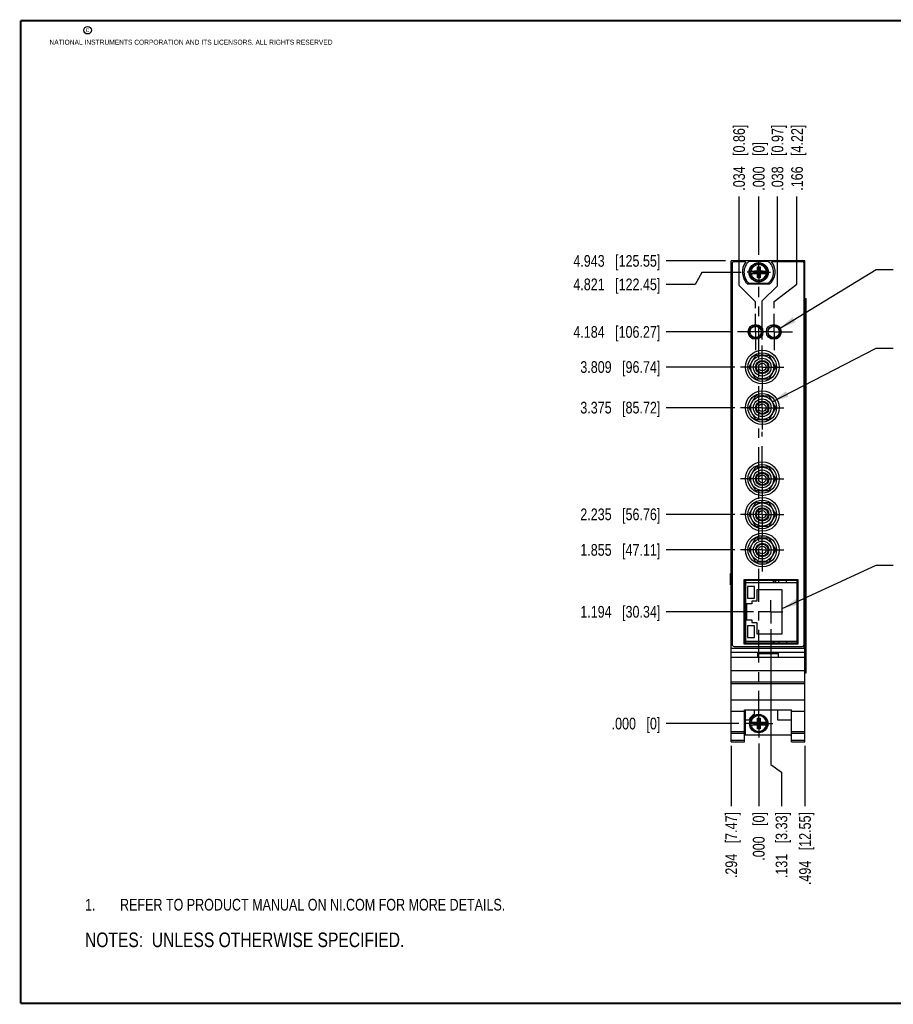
# Model space of a CAD drawing. Header units: inches. Extents: x 0.2 to 16.8, y 0.2 to 10.8.
# Tile 1 of 8: x 0.2 to 9.6, y 0.2 to 10.8. Entities that reach past the tile are written whole.
import ezdxf

# ---------------------------------------------------------------- set-up
doc = ezdxf.new("R2010")
doc.units = ezdxf.units.IN
doc.header["$LTSCALE"] = 0.935
doc.header["$MEASUREMENT"] = 0
doc.linetypes.add('CENTER', pattern=[0.6, 0.375, -0.075, 0.075, -0.075])
doc.layers.get('0').update_dxf_attribs({"linetype": 'CONTINUOUS'})
for name, color, linetype in [('02___PRT_ALL_AXES', 7, 'CONTINUOUS'), ('DEFAULT_1', 7, 'CENTER'), ('DETAIL', 7, 'CONTINUOUS'), ('DIMENSIONS', 7, 'CONTINUOUS')]:
    doc.layers.add(name, color=color, linetype=linetype)
doc.styles.get("Standard").update_dxf_attribs({"font": 'txt', "width": 0.8})
doc.dimstyles.new('DIMSTYLE_1', dxfattribs={"dimtxt": 0.125, "dimasz": 0.18, "dimexe": 0.18, "dimexo": 0.0625, "dimgap": 0.09, "dimtad": 0, "dimtih": 1, "dimtoh": 1, "dimdec": 3, "dimzin": 4, "dimdsep": 46, "dimtxsty": 'STANDARD', "dimblk": '_FILLED', "dimblk1": '_FILLED', "dimblk2": '_FILLED', "dimcen": 0.09, "dimadec": 0, "dimazin": 0, "dimtp": 0.005, "dimtm": 0.005, "dimtfac": 1, "dimtdec": 3, "dimtofl": 0, "dimtmove": 0, "dimatfit": 3, "dimldrblk": '_FILLED', "dimfxl": 1, "dimtolj": 1, "dimtzin": 4, "dimarcsym": 0})
doc.dimstyles.get("Standard").update_dxf_attribs({"dimtxt": 0.125, "dimasz": 0.18, "dimexe": 0.18, "dimexo": 0.0625, "dimgap": 0.09, "dimtad": 0, "dimtih": 1, "dimtoh": 1, "dimdec": 3, "dimzin": 4, "dimdsep": 46, "dimtxsty": 'STANDARD', "dimblk": '_FILLED', "dimblk1": '_FILLED', "dimblk2": '_FILLED', "dimcen": 0.09, "dimadec": 0, "dimazin": 0, "dimtol": 1, "dimtp": 0.01, "dimtm": 0.01, "dimtfac": 1, "dimtdec": 3, "dimtofl": 0, "dimtmove": 0, "dimatfit": 3, "dimldrblk": '_FILLED', "dimfxl": 1, "dimtolj": 1, "dimtzin": 4, "dimarcsym": 0})

# ---------------------------------------------------------------- blocks, each defined once
blk = doc.blocks.new('*D0')
at = {"layer": 'DIMENSIONS', "color": 2, "linetype": 'CONTINUOUS'}
blk.add_line((7.842, 3.009), (7.842, 2.366), dxfattribs=at)
at = {"layer": 'DIMENSIONS', "color": 2, "linetype": 'CONTINUOUS', "insert": (7.78, 2.303), "char_height": 0.125, "width": 1.125, "attachment_point": 3, "rotation": 90, "line_spacing_factor": 0.9}
blk.add_mtext('.294{\\Ftxt.shx;\\W1.000000;\\H0.125000; }[7.47]', dxfattribs=at)
blk = doc.blocks.new('_FILLED')
at = {"color": 0, "linetype": 'BYBLOCK'}
blk.add_solid([(0, 0), (-1, 0.174), (-1, -0.174)], dxfattribs=at)
blk = doc.blocks.new('*D1')
at = {"layer": 'DIMENSIONS', "color": 2, "linetype": 'CONTINUOUS'}
blk.add_line((8.136, 3.036), (8.136, 2.366), dxfattribs=at)
at = {"layer": 'DIMENSIONS', "color": 2, "linetype": 'CONTINUOUS', "insert": (8.074, 2.303), "char_height": 0.125, "width": 0.825, "attachment_point": 3, "rotation": 90, "line_spacing_factor": 0.9}
blk.add_mtext('.000{\\Ftxt.shx;\\W1.000000;\\H0.125000; }[0]', dxfattribs=at)
blk = doc.blocks.new('*D2')
at = {"layer": 'DIMENSIONS', "color": 2, "linetype": 'CONTINUOUS'}
blk.add_line((8.63, 3.009), (8.63, 2.366), dxfattribs=at)
at = {"layer": 'DIMENSIONS', "color": 2, "linetype": 'CONTINUOUS', "insert": (8.568, 2.303), "char_height": 0.125, "width": 1.225, "attachment_point": 3, "rotation": 90, "line_spacing_factor": 0.9}
blk.add_mtext('.494{\\Ftxt.shx;\\W1.000000;\\H0.125000; }[12.55]', dxfattribs=at)
blk = doc.blocks.new('*D3')
at = {"layer": 'DIMENSIONS', "color": 2, "linetype": 'CONTINUOUS'}
for p, q in [((8.267, 4.255), (8.267, 2.81)), ((8.267, 2.81), (8.379, 2.729)), ((8.379, 2.729), (8.379, 2.366))]:
    blk.add_line(p, q, dxfattribs=at)
at = {"layer": 'DIMENSIONS', "color": 2, "linetype": 'CONTINUOUS', "insert": (8.317, 2.303), "char_height": 0.125, "width": 1.125, "attachment_point": 3, "rotation": 90, "line_spacing_factor": 0.9}
blk.add_mtext('.131{\\Ftxt.shx;\\W1.000000;\\H0.125000; }[3.33]', dxfattribs=at)
blk = doc.blocks.new('*D4')
at = {"layer": 'DIMENSIONS', "color": 2, "linetype": 'CONTINUOUS'}
blk.add_line((8.08, 4.443), (7.148, 4.443), dxfattribs=at)
at = {"layer": 'DIMENSIONS', "color": 2, "linetype": 'CONTINUOUS', "insert": (7.085, 4.505), "char_height": 0.125, "width": 1.325, "attachment_point": 3, "line_spacing_factor": 0.9}
blk.add_mtext('1.194{\\Ftxt.shx;\\W1.000000;\\H0.125000; }[30.34]', dxfattribs=at)
blk = doc.blocks.new('*D5')
at = {"layer": 'DIMENSIONS', "color": 2, "linetype": 'CONTINUOUS'}
blk.add_line((7.924, 3.248), (7.148, 3.248), dxfattribs=at)
at = {"layer": 'DIMENSIONS', "color": 2, "linetype": 'CONTINUOUS', "insert": (7.085, 3.311), "char_height": 0.125, "width": 0.825, "attachment_point": 3, "line_spacing_factor": 0.9}
blk.add_mtext('.000{\\Ftxt.shx;\\W1.000000;\\H0.125000; }[0]', dxfattribs=at)
blk = doc.blocks.new('*D6')
at = {"layer": 'DIMENSIONS', "color": 2, "linetype": 'CONTINUOUS'}
blk.add_line((7.88, 5.103), (7.148, 5.103), dxfattribs=at)
at = {"layer": 'DIMENSIONS', "color": 2, "linetype": 'CONTINUOUS', "insert": (7.085, 5.166), "char_height": 0.125, "width": 1.325, "attachment_point": 3, "line_spacing_factor": 0.9}
blk.add_mtext('1.855{\\Ftxt.shx;\\W1.000000;\\H0.125000; }[47.11]', dxfattribs=at)
blk = doc.blocks.new('*D7')
at = {"layer": 'DIMENSIONS', "color": 2, "linetype": 'CONTINUOUS'}
blk.add_line((7.88, 5.483), (7.148, 5.483), dxfattribs=at)
at = {"layer": 'DIMENSIONS', "color": 2, "linetype": 'CONTINUOUS', "insert": (7.085, 5.546), "char_height": 0.125, "width": 1.325, "attachment_point": 3, "line_spacing_factor": 0.9}
blk.add_mtext('2.235{\\Ftxt.shx;\\W1.000000;\\H0.125000; }[56.76]', dxfattribs=at)
blk = doc.blocks.new('*D8')
at = {"layer": 'DIMENSIONS', "color": 2, "linetype": 'CONTINUOUS'}
blk.add_line((7.88, 6.623), (7.148, 6.623), dxfattribs=at)
at = {"layer": 'DIMENSIONS', "color": 2, "linetype": 'CONTINUOUS', "insert": (7.085, 6.686), "char_height": 0.125, "width": 1.325, "attachment_point": 3, "line_spacing_factor": 0.9}
blk.add_mtext('3.375{\\Ftxt.shx;\\W1.000000;\\H0.125000; }[85.72]', dxfattribs=at)
blk = doc.blocks.new('*D9')
at = {"layer": 'DIMENSIONS', "color": 2, "linetype": 'CONTINUOUS'}
blk.add_line((7.88, 7.057), (7.148, 7.057), dxfattribs=at)
at = {"layer": 'DIMENSIONS', "color": 2, "linetype": 'CONTINUOUS', "insert": (7.085, 7.12), "char_height": 0.125, "width": 1.325, "attachment_point": 3, "line_spacing_factor": 0.9}
blk.add_mtext('3.809{\\Ftxt.shx;\\W1.000000;\\H0.125000; }[96.74]', dxfattribs=at)
blk = doc.blocks.new('*D10')
at = {"layer": 'DIMENSIONS', "color": 2, "linetype": 'CONTINUOUS'}
blk.add_line((7.846, 7.432), (7.148, 7.432), dxfattribs=at)
at = {"layer": 'DIMENSIONS', "color": 2, "linetype": 'CONTINUOUS', "insert": (7.085, 7.495), "char_height": 0.125, "width": 1.425, "attachment_point": 3, "line_spacing_factor": 0.9}
blk.add_mtext('4.184{\\Ftxt.shx;\\W1.000000;\\H0.125000; }[106.27]', dxfattribs=at)
blk = doc.blocks.new('*D11')
at = {"layer": 'DIMENSIONS', "color": 2, "linetype": 'CONTINUOUS'}
for p, q in [((7.528, 8.069), (7.458, 7.941)), ((7.949, 8.069), (7.528, 8.069)), ((7.458, 7.941), (7.148, 7.941))]:
    blk.add_line(p, q, dxfattribs=at)
at = {"layer": 'DIMENSIONS', "color": 2, "linetype": 'CONTINUOUS', "insert": (7.085, 8.003), "char_height": 0.125, "width": 1.425, "attachment_point": 3, "line_spacing_factor": 0.9}
blk.add_mtext('4.821{\\Ftxt.shx;\\W1.000000;\\H0.125000; }[122.45]', dxfattribs=at)
blk = doc.blocks.new('*D12')
at = {"layer": 'DIMENSIONS', "color": 2, "linetype": 'CONTINUOUS'}
blk.add_line((7.78, 8.191), (7.148, 8.191), dxfattribs=at)
at = {"layer": 'DIMENSIONS', "color": 2, "linetype": 'CONTINUOUS', "insert": (7.085, 8.254), "char_height": 0.125, "width": 1.425, "attachment_point": 3, "line_spacing_factor": 0.9}
blk.add_mtext('4.943{\\Ftxt.shx;\\W1.000000;\\H0.125000; }[125.55]', dxfattribs=at)
blk = doc.blocks.new('*D13')
at = {"layer": 'DIMENSIONS', "color": 2, "linetype": 'CONTINUOUS'}
for p, q in [((7.926, 7.93), (7.926, 8.879)), ((8.102, 7.753), (7.926, 7.93)), ((8.102, 7.688), (8.102, 7.753))]:
    blk.add_line(p, q, dxfattribs=at)
at = {"layer": 'DIMENSIONS', "color": 2, "linetype": 'CONTINUOUS', "insert": (7.864, 8.941), "char_height": 0.125, "width": 1.125, "attachment_point": 1, "rotation": 90, "line_spacing_factor": 0.9}
blk.add_mtext('.034{\\Ftxt.shx;\\W1.000000;\\H0.125000; }[0.86]', dxfattribs=at)
blk = doc.blocks.new('*D14')
at = {"layer": 'DIMENSIONS', "color": 2, "linetype": 'CONTINUOUS'}
blk.add_line((8.136, 8.257), (8.136, 8.879), dxfattribs=at)
at = {"layer": 'DIMENSIONS', "color": 2, "linetype": 'CONTINUOUS', "insert": (8.074, 8.941), "char_height": 0.125, "width": 0.825, "attachment_point": 1, "rotation": 90, "line_spacing_factor": 0.9}
blk.add_mtext('.000{\\Ftxt.shx;\\W1.000000;\\H0.125000; }[0]', dxfattribs=at)
blk = doc.blocks.new('*D15')
at = {"layer": 'DIMENSIONS', "color": 2, "linetype": 'CONTINUOUS'}
for p, q in [((8.545, 7.942), (8.545, 8.879)), ((8.302, 7.756), (8.545, 7.942)), ((8.302, 7.688), (8.302, 7.756))]:
    blk.add_line(p, q, dxfattribs=at)
at = {"layer": 'DIMENSIONS', "color": 2, "linetype": 'CONTINUOUS', "insert": (8.483, 8.941), "char_height": 0.125, "width": 1.125, "attachment_point": 1, "rotation": 90, "line_spacing_factor": 0.9}
blk.add_mtext('.166{\\Ftxt.shx;\\W1.000000;\\H0.125000; }[4.22]', dxfattribs=at)
blk = doc.blocks.new('*D16')
at = {"layer": 'DIMENSIONS', "color": 2, "linetype": 'CONTINUOUS'}
for p, q in [((8.337, 7.926), (8.337, 8.879)), ((8.174, 7.765), (8.337, 7.926)), ((8.174, 7.351), (8.174, 7.765))]:
    blk.add_line(p, q, dxfattribs=at)
at = {"layer": 'DIMENSIONS', "color": 2, "linetype": 'CONTINUOUS', "insert": (8.274, 8.941), "char_height": 0.125, "width": 1.125, "attachment_point": 1, "rotation": 90, "line_spacing_factor": 0.9}
blk.add_mtext('.038{\\Ftxt.shx;\\W1.000000;\\H0.125000; }[0.97]', dxfattribs=at)
blk = doc.blocks.new('NOTES_HEADER_BL0', base_point=(3.1215, 0.9375))
at = {"layer": 'DETAIL', "color": 2, "linetype": 'CONTINUOUS', "width": 0.8}
blk.add_text('NOTES:  UNLESS OTHERWISE SPECIFIED.', height=0.156, dxfattribs=at).set_placement((0.9375, 0.8595))
blk = doc.blocks.new('CUSTOM_NOTE_BL1', base_point=(3.675, 1.312))
at = {"layer": 'DETAIL', "color": 2, "linetype": 'CONTINUOUS', "width": 0.8}
for s, p in [('1.', (0.938, 1.25)), ('REFER TO PRODUCT MANUAL ON NI.COM FOR MORE DETAILS.', (1.312, 1.25))]:
    blk.add_text(s, height=0.125, dxfattribs=at).set_placement(p)

msp = doc.modelspace()

# ---------------------------------------------------------------- linework, layer by layer
at = {"color": 7, "linetype": 'CONTINUOUS'}
for p, q in [((7.8421, 3.0533), (7.8421, 8.1913)), ((8.6301, 8.1913), (7.8421, 8.1913)), ((7.8521, 8.1621), (7.8521, 4.0921)), ((7.9984, 8.1821), (7.8721, 8.1821)), ((8.0324, 8.1878), (8.2399, 8.1878)), ((8.1224, 8.0122), (8.1499, 8.1263)), ((8.1224, 8.083), (8.1224, 8.1263)), ((8.1499, 8.0122), (8.1224, 8.1263)), ((8.1224, 8.1263), (8.1499, 8.1263)), ((8.1499, 8.1263), (8.1499, 8.083)), ((8.6001, 8.1821), (8.2738, 8.1821)), ((8.6181, 8.1913), (8.6181, 8.1695)), ((8.6201, 4.0921), (8.6201, 8.1621)), ((8.6301, 3.0533), (8.6301, 8.1913)), ((8.0415, 8.083), (8.1244, 8.083)), ((8.0415, 8.0555), (8.1244, 8.0555)), ((8.0876, 8.0575), (8.0876, 8.081)), ((8.0876, 8.0575), (8.1847, 8.081)), ((8.1244, 8.081), (8.0876, 8.081)), ((8.0876, 8.081), (8.1847, 8.0575)), ((8.0876, 8.0575), (8.1244, 8.0575)), ((8.1224, 8.0122), (8.1224, 8.0555)), ((8.1499, 8.0122), (8.1224, 8.0122)), ((8.1244, 8.083), (8.1244, 8.081)), ((8.1244, 8.0575), (8.1479, 8.081)), ((8.1479, 8.0575), (8.1244, 8.081)), ((8.1244, 8.0555), (8.1244, 8.0575)), ((8.1479, 8.083), (8.1479, 8.081)), ((8.1479, 8.083), (8.2308, 8.083)), ((8.1847, 8.081), (8.1479, 8.081)), ((8.1479, 8.0555), (8.1479, 8.0575)), ((8.1479, 8.0575), (8.1847, 8.0575)), ((8.1479, 8.0555), (8.2308, 8.0555)), ((8.1499, 8.0555), (8.1499, 8.0122)), ((8.1847, 8.0575), (8.1847, 8.081)), ((8.2499, 7.9411), (8.0224, 7.9411)), ((8.2399, 7.9508), (8.0324, 7.9508)), ((8.6301, 7.7913), (8.6419, 7.7913)), ((8.6331, 3.7913), (8.6331, 7.7913)), ((8.6417, 3.7913), (8.6417, 7.7913)), ((8.6419, 3.7913), (8.6419, 7.7913)), ((8.1091, 7.4999), (8.1091, 7.4926)), ((8.1333, 7.4926), (8.1091, 7.4926)), ((8.3333, 7.4926), (8.2709, 7.4926)), ((8.3571, 7.4326), (8.3571, 7.4721)), ((8.1621, 7.4639), (8.1621, 7.4326)), ((8.2806, 7.3677), (8.2806, 7.3726)), ((8.2971, 7.3642), (8.2971, 7.3726)), ((8.3003, 7.3642), (8.3003, 7.3726)), ((8.102, 7.1816), (8.0298, 7.0566)), ((8.2463, 7.1816), (8.102, 7.1816)), ((8.3185, 7.0566), (8.2463, 7.1816)), ((8.0298, 7.0566), (8.102, 6.9316)), ((8.0697, 7.1257), (8.068, 7.1273)), ((8.2463, 6.9316), (8.3185, 7.0566)), ((8.2802, 7.1273), (8.2786, 7.1257)), ((8.068, 6.9859), (8.0697, 6.9875)), ((8.2786, 6.9875), (8.2802, 6.9859)), ((8.102, 6.9316), (8.2463, 6.9316)), ((8.102, 6.7476), (8.0298, 6.6226)), ((8.2463, 6.7476), (8.102, 6.7476)), ((8.3185, 6.6226), (8.2463, 6.7476)), ((8.0697, 6.6917), (8.068, 6.6933)), ((8.2802, 6.6933), (8.2786, 6.6917)), ((8.0298, 6.6226), (8.102, 6.4976)), ((8.068, 6.5519), (8.0697, 6.5535)), ((8.2463, 6.4976), (8.3185, 6.6226)), ((8.2786, 6.5535), (8.2802, 6.5519)), ((8.102, 6.4976), (8.2463, 6.4976)), ((8.102, 5.9876), (8.0298, 5.8626)), ((8.0697, 5.9317), (8.068, 5.9333)), ((8.2463, 5.9876), (8.102, 5.9876)), ((8.3185, 5.8626), (8.2463, 5.9876)), ((8.2802, 5.9333), (8.2786, 5.9317)), ((8.0298, 5.8626), (8.102, 5.7376)), ((8.068, 5.7919), (8.0697, 5.7935)), ((8.2463, 5.7376), (8.3185, 5.8626)), ((8.2786, 5.7935), (8.2802, 5.7919)), ((8.102, 5.7376), (8.2463, 5.7376)), ((8.102, 5.6076), (8.0298, 5.4826)), ((8.2463, 5.6076), (8.102, 5.6076)), ((8.3185, 5.4826), (8.2463, 5.6076)), ((8.0298, 5.4826), (8.102, 5.3576)), ((8.0697, 5.5517), (8.068, 5.5533)), ((8.2463, 5.3576), (8.3185, 5.4826)), ((8.2802, 5.5533), (8.2786, 5.5517)), ((8.068, 5.4119), (8.0697, 5.4135)), ((8.2786, 5.4135), (8.2802, 5.4119)), ((8.102, 5.3576), (8.2463, 5.3576)), ((8.102, 5.2276), (8.0298, 5.1026)), ((8.0697, 5.1717), (8.068, 5.1733)), ((8.2463, 5.2276), (8.102, 5.2276)), ((8.3185, 5.1026), (8.2463, 5.2276)), ((8.2802, 5.1733), (8.2786, 5.1717)), ((8.0298, 5.1026), (8.102, 4.9776)), ((8.2463, 4.9776), (8.3185, 5.1026)), ((8.068, 5.0319), (8.0697, 5.0335)), ((8.102, 4.9776), (8.2463, 4.9776)), ((8.2786, 5.0335), (8.2802, 5.0319)), ((7.8353, 4.8515), (7.8421, 4.8515)), ((7.8353, 4.7315), (7.8353, 4.8515)), ((8.5571, 4.7856), (7.9771, 4.7856)), ((7.9771, 4.7856), (7.9771, 4.1006)), ((8.5471, 4.7753), (7.9871, 4.7753)), ((7.9871, 4.7753), (7.9871, 4.1103)), ((7.9971, 4.1103), (7.9971, 4.7753)), ((7.9971, 4.7541), (8.5421, 4.7541)), ((8.2924, 4.7541), (8.2924, 4.7753)), ((8.3003, 4.7541), (8.3003, 4.7753)), ((8.3173, 4.7541), (8.3173, 4.7753)), ((8.3521, 4.7541), (8.3521, 4.7753)), ((8.4321, 4.7541), (8.4321, 4.7753)), ((8.5421, 4.7541), (8.5421, 4.1291)), ((8.5471, 4.1103), (8.5471, 4.7753)), ((8.5571, 4.1006), (8.5571, 4.7856)), ((7.8353, 4.7315), (7.8421, 4.7315)), ((8.0921, 4.7116), (8.0171, 4.7116)), ((8.0171, 4.7116), (8.0171, 4.5866)), ((8.0921, 4.5866), (8.0921, 4.7116)), ((8.3871, 4.6766), (8.1171, 4.6766)), ((8.1171, 4.6766), (8.1171, 4.5566)), ((8.3871, 4.2066), (8.3871, 4.6766)), ((8.5471, 4.6816), (8.5421, 4.6816)), ((8.0621, 4.5266), (8.0071, 4.5266)), ((8.0071, 4.5266), (8.0071, 4.3566)), ((8.0171, 4.5866), (8.0921, 4.5866)), ((8.1171, 4.5566), (8.0621, 4.5566)), ((8.0621, 4.5566), (8.0621, 4.5266)), ((8.5471, 4.6016), (8.5421, 4.6016)), ((8.0071, 4.3566), (8.0621, 4.3566)), ((8.0621, 4.3566), (8.0621, 4.3266)), ((8.0621, 4.3266), (8.1171, 4.3266)), ((8.1171, 4.3266), (8.1171, 4.2066)), ((8.0921, 4.2916), (8.0171, 4.2916)), ((8.0171, 4.2916), (8.0171, 4.1666)), ((8.0921, 4.1666), (8.0921, 4.2916)), ((8.5471, 4.2816), (8.5421, 4.2816)), ((7.9871, 4.1103), (8.5471, 4.1103)), ((7.9971, 4.1291), (8.5421, 4.1291)), ((8.0171, 4.1666), (8.0921, 4.1666)), ((8.1171, 4.2066), (8.3871, 4.2066)), ((8.2924, 4.1103), (8.2924, 4.1291)), ((8.3003, 4.1103), (8.3003, 4.1291)), ((8.3521, 4.1291), (8.3521, 4.1103)), ((8.4321, 4.1291), (8.4321, 4.1103)), ((8.5471, 4.2016), (8.5421, 4.2016)), ((7.8421, 4.0553), (8.6301, 4.0553)), ((7.8421, 4.0123), (8.6301, 4.0123)), ((7.8721, 4.0721), (8.6001, 4.0721)), ((7.9771, 4.1006), (8.5571, 4.1006)), ((8.1261, 4.0023), (8.3461, 4.0023)), ((8.1261, 3.9553), (8.1261, 4.0023)), ((8.3461, 3.9553), (8.3461, 4.0023)), ((8.6181, 4.0846), (8.6181, 4.0553)), ((8.6301, 3.9553), (7.8421, 3.9553)), ((8.1261, 3.9953), (8.3461, 3.9953)), ((7.8421, 3.8153), (8.6301, 3.8153)), ((8.6301, 3.7913), (8.6419, 3.7913)), ((7.8421, 3.6953), (8.6301, 3.6953)), ((7.8421, 3.6758), (8.6301, 3.6758)), ((7.8421, 3.5), (8.6301, 3.5)), ((7.8421, 3.3803), (7.9841, 3.3803)), ((7.9841, 3.3956), (8.4881, 3.3956)), ((7.9841, 3.0533), (7.9841, 3.3956)), ((7.9901, 3.3956), (7.9901, 3.1263)), ((8.0871, 3.3956), (8.0871, 3.3457)), ((8.3371, 3.3956), (8.3371, 3.2863)), ((8.4881, 3.0533), (8.4881, 3.3956)), ((8.4881, 3.3803), (8.6301, 3.3803)), ((7.9901, 3.2863), (8.034, 3.2863)), ((8.0415, 3.2621), (8.1244, 3.2621)), ((8.1224, 3.3054), (8.1499, 3.3054)), ((8.1499, 3.1913), (8.1224, 3.3054)), ((8.1224, 3.2621), (8.1224, 3.3054)), ((8.1224, 3.1913), (8.1499, 3.3054)), ((8.1244, 3.2621), (8.1244, 3.2601)), ((8.1479, 3.2621), (8.2308, 3.2621)), ((8.1479, 3.2621), (8.1479, 3.2601)), ((8.1499, 3.3054), (8.1499, 3.2621)), ((8.3371, 3.2863), (8.4881, 3.2863)), ((7.8421, 3.1633), (7.9841, 3.1633)), ((8.0415, 3.2346), (8.1244, 3.2346)), ((8.0876, 3.2366), (8.1847, 3.2601)), ((8.1244, 3.2601), (8.0876, 3.2601)), ((8.0876, 3.2601), (8.1847, 3.2366)), ((8.0876, 3.2366), (8.0876, 3.2601)), ((8.0876, 3.2366), (8.1244, 3.2366)), ((8.1224, 3.1913), (8.1224, 3.2346)), ((8.1499, 3.1913), (8.1224, 3.1913)), ((8.1244, 3.2601), (8.1479, 3.2366)), ((8.1244, 3.2366), (8.1479, 3.2601)), ((8.1244, 3.2346), (8.1244, 3.2366)), ((8.1847, 3.2601), (8.1479, 3.2601)), ((8.1479, 3.2366), (8.1847, 3.2366)), ((8.1479, 3.2346), (8.1479, 3.2366)), ((8.1479, 3.2346), (8.2308, 3.2346)), ((8.1499, 3.2346), (8.1499, 3.1913)), ((8.1847, 3.2366), (8.1847, 3.2601)), ((8.4881, 3.1633), (8.6301, 3.1633)), ((7.8421, 3.1441), (7.9841, 3.1441)), ((7.8421, 3.0713), (7.9841, 3.0713)), ((7.8421, 3.0533), (7.9841, 3.0533)), ((7.9901, 3.1263), (8.4881, 3.1263)), ((8.4881, 3.1441), (8.6301, 3.1441)), ((8.4881, 3.0713), (8.6301, 3.0713)), ((8.4881, 3.0533), (8.6301, 3.0533))]:
    msp.add_line(p, q, dxfattribs=at)
at = {"color": 7, "linetype": 'CONTINUOUS', "const_width": 0.02}
for points in [[(0.25, 10.7586), (0.25, 0.2586)], [(16.75, 10.7586), (0.25, 10.7586)], [(0.25, 0.2586), (16.75, 0.2586)]]:
    msp.add_lwpolyline(points, dxfattribs=at)
at = {"color": 2, "linetype": 'CONTINUOUS'}
msp.add_circle((0.9659, 10.6562), 0.0403, dxfattribs=at)
at = {"color": 7, "linetype": 'CONTINUOUS'}
for centre, radius in [((8.1361, 8.0693), 0.1025), ((8.1021, 7.4331), 0.079), ((8.1021, 7.4321), 0.0685), ((8.2971, 7.4331), 0.079), ((8.3021, 7.4321), 0.0685), ((8.1741, 7.0571), 0.18), ((8.1741, 7.0566), 0.153), ((8.1741, 7.0566), 0.124), ((8.1741, 7.0566), 0.095), ((8.1741, 7.0566), 0.0715), ((8.1741, 7.0566), 0.0625), ((8.1741, 7.0566), 0.041), ((8.1741, 6.6231), 0.18), ((8.1741, 6.6226), 0.153), ((8.1741, 6.6226), 0.124), ((8.1741, 6.6226), 0.095), ((8.1741, 6.6226), 0.0715), ((8.1741, 6.6226), 0.0625), ((8.1741, 6.6226), 0.041), ((8.1741, 5.8631), 0.18), ((8.1741, 5.8626), 0.153), ((8.1741, 5.8626), 0.124), ((8.1741, 5.8626), 0.095), ((8.1741, 5.8626), 0.0715), ((8.1741, 5.8626), 0.0625), ((8.1741, 5.8626), 0.041), ((8.1741, 5.4831), 0.18), ((8.1741, 5.4826), 0.153), ((8.1741, 5.4826), 0.124), ((8.1741, 5.4826), 0.095), ((8.1741, 5.4826), 0.0715), ((8.1741, 5.4826), 0.0625), ((8.1741, 5.4826), 0.041), ((8.1741, 5.1031), 0.18), ((8.1741, 5.1026), 0.153), ((8.1741, 5.1026), 0.124), ((8.1741, 5.1026), 0.095), ((8.1741, 5.1026), 0.0715), ((8.1741, 5.1026), 0.0625), ((8.1741, 5.1026), 0.041), ((8.1361, 3.2483), 0.098)]:
    msp.add_circle(centre, radius, dxfattribs=at)
for centre, radius, start, end in [((7.8721, 8.1621), 0.02, 90, 180), ((8.1361, 8.0741), 0.175, 141.89221, 229.4642), ((8.1361, 8.0693), 0.1575, 131.20295, 228.79705), ((8.1361, 8.0693), 0.0947, 8.36374, 171.63626), ((8.1361, 8.0693), 0.0832, 9.53359, 170.46641), ((8.1361, 8.0693), 0.04, 69.76218, 110.23782), ((8.1361, 8.0693), 0.1575, 311.20295, 48.79705), ((8.1361, 8.0741), 0.175, 310.5358, 38.10779), ((8.6001, 8.1621), 0.02, 0, 90), ((8.1361, 8.0693), 0.0956, 171.71661, 188.28339), ((8.1361, 8.0693), 0.0947, 188.36374, 351.63626), ((8.1361, 8.0693), 0.0832, 189.53359, 350.46641), ((8.1361, 8.0693), 0.04, 159.81877, 200.18123), ((8.1361, 8.0693), 0.04, 249.76218, 290.23782), ((8.1361, 8.0693), 0.04, 339.81877, 20.18123), ((8.1361, 8.0693), 0.0956, 351.71661, 8.28339), ((8.1741, 7.0566), 0.1275, 78.6764, 101.3236), ((8.1741, 7.0566), 0.1275, 138.66925, 146.3236), ((8.1741, 7.0566), 0.1275, 33.6764, 41.33075), ((8.1741, 7.0566), 0.1275, 213.6764, 221.33075), ((8.1741, 7.0566), 0.1275, 318.66925, 326.3236), ((8.1741, 7.0566), 0.1275, 258.6764, 281.3236), ((8.1741, 6.6226), 0.1275, 78.6764, 101.3236), ((8.1741, 6.6226), 0.1275, 138.66925, 146.3236), ((8.1741, 6.6226), 0.1275, 33.6764, 41.33075), ((8.1741, 6.6226), 0.1275, 213.6764, 221.33075), ((8.1741, 6.6226), 0.1275, 318.66925, 326.3236), ((8.1741, 6.6226), 0.1275, 258.6764, 281.3236), ((8.1741, 5.8626), 0.1275, 138.66925, 146.3236), ((8.1741, 5.8626), 0.1275, 78.6764, 101.3236), ((8.1741, 5.8626), 0.1275, 33.6764, 41.33075), ((8.1741, 5.8626), 0.1275, 213.6764, 221.33075), ((8.1741, 5.8626), 0.1275, 318.66925, 326.3236), ((8.1741, 5.8626), 0.1275, 258.6764, 281.3236), ((8.1741, 5.4826), 0.1275, 78.6764, 101.3236), ((8.1741, 5.4826), 0.1275, 138.66925, 146.3236), ((8.1741, 5.4826), 0.1275, 33.6764, 41.33075), ((8.1741, 5.4826), 0.1275, 213.6764, 221.33075), ((8.1741, 5.4826), 0.1275, 318.66925, 326.3236), ((8.1741, 5.4826), 0.1275, 258.6764, 281.3236), ((8.1741, 5.1026), 0.1275, 138.66925, 146.3236), ((8.1741, 5.1026), 0.1275, 78.6764, 101.3236), ((8.1741, 5.1026), 0.1275, 33.6764, 41.33075), ((8.1741, 5.1026), 0.1275, 213.6764, 221.33075), ((8.1741, 5.1026), 0.1275, 258.6764, 281.3236), ((8.1741, 5.1026), 0.1275, 318.66925, 326.3236), ((7.8721, 4.0921), 0.02, 180, 270), ((8.6001, 4.0921), 0.02, 270, 360), ((8.1361, 3.2483), 0.109, 116.71426, 159.59683), ((8.1361, 3.2483), 0.0956, 171.71661, 188.28339), ((8.1361, 3.2483), 0.0947, 8.36374, 171.63626), ((8.1361, 3.2483), 0.0832, 9.53359, 170.46641), ((8.1361, 3.2483), 0.0956, 351.71661, 8.28339), ((8.1361, 3.2483), 0.0947, 188.36374, 351.63626), ((8.1361, 3.2483), 0.0832, 189.53359, 350.46641)]:
    msp.add_arc(centre, radius, start, end, dxfattribs=at)
at = {"layer": '02___PRT_ALL_AXES', "color": 7, "linetype": 'CONTINUOUS'}
for p, q in [((8.135, 7.3726), (8.0692, 7.3726)), ((8.1621, 7.4326), (8.1621, 7.4002)), ((8.335, 7.3726), (8.2692, 7.3726)), ((8.3571, 7.392), (8.3571, 7.4326))]:
    msp.add_line(p, q, dxfattribs=at)
for centre in [(8.1021, 7.4326), (8.2971, 7.4326)]:
    msp.add_circle(centre, 0.06, dxfattribs=at)
at = {"layer": 'DEFAULT_1', "color": 7, "linetype": 'CENTER'}
for p, q in [((8.1361, 8.0693), (8.1361, 8.1944)), ((8.1361, 8.0693), (8.011, 8.0693)), ((8.1361, 8.0693), (8.1361, 7.9442)), ((8.1361, 8.0693), (8.2612, 8.0693)), ((8.1361, 3.2483), (8.1361, 7.9154)), ((8.1021, 7.4321), (8.1021, 7.6256)), ((8.3021, 7.4321), (8.3021, 7.6256)), ((8.1021, 7.4321), (7.9086, 7.4321)), ((8.1021, 7.4321), (8.1021, 7.2386)), ((8.1021, 7.4321), (8.1086, 7.4321)), ((8.3021, 7.4321), (8.1086, 7.4321)), ((8.3021, 7.4321), (8.3021, 7.2386)), ((8.3021, 7.4321), (8.4956, 7.4321)), ((8.1741, 7.0571), (8.1741, 7.2886)), ((8.1741, 7.0571), (7.9426, 7.0571)), ((8.1741, 7.0571), (8.1741, 6.8256)), ((8.1741, 7.0571), (8.4056, 7.0571)), ((8.1741, 6.6231), (8.1741, 6.8256)), ((8.1741, 6.6231), (7.9426, 6.6231)), ((8.1741, 6.6231), (8.1741, 6.3916)), ((8.1741, 6.6231), (8.4056, 6.6231)), ((8.1741, 5.8631), (8.1741, 6.3658)), ((8.1741, 5.8631), (7.9426, 5.8631)), ((8.1741, 5.8631), (8.1741, 5.6316)), ((8.1741, 5.8631), (8.4056, 5.8631)), ((8.1741, 5.4831), (8.1741, 5.6316)), ((8.1741, 5.4831), (7.9426, 5.4831)), ((8.1741, 5.4831), (8.1741, 5.2516)), ((8.1741, 5.4831), (8.4056, 5.4831)), ((8.1741, 5.1031), (8.1741, 5.2516)), ((8.1741, 5.1031), (7.9426, 5.1031)), ((8.1741, 5.1031), (8.4056, 5.1031)), ((8.1741, 5.1031), (8.1741, 4.8716)), ((8.2671, 4.4428), (8.2671, 4.5678)), ((8.2671, 4.4428), (8.1421, 4.4428)), ((8.2671, 4.4428), (8.3922, 4.4428)), ((8.2671, 4.4428), (8.2671, 4.3177)), ((8.1361, 3.2483), (7.9866, 3.2483)), ((8.1361, 3.2483), (8.2856, 3.2483)), ((8.1361, 3.2483), (8.1361, 3.0988))]:
    msp.add_line(p, q, dxfattribs=at)

# ---------------------------------------------------------------- block references
at = {"layer": 'DETAIL', "color": 2, "linetype": 'CONTINUOUS'}
for name, p in [('CUSTOM_NOTE_BL1', (3.6751, 1.3124)), ('NOTES_HEADER_BL0', (3.1215, 0.9375))]:
    msp.add_blockref(name, p, dxfattribs=at)

# ---------------------------------------------------------------- texts
at = {"color": 2, "linetype": 'CONTINUOUS', "char_height": 0.053, "attachment_point": 1, "line_spacing_factor": 0.9}
for s, insert, width in [('c', (0.946, 10.6893), 0.0424), ('NATIONAL INSTRUMENTS CORPORATION AND ITS LICENSORS. ALL RIGHTS RESERVED', (0.5583, 10.5546), 3.0104)]:
    msp.add_mtext(s, dxfattribs=dict(at, insert=insert, width=width))

# ---------------------------------------------------------------- dimensions: what is measured, and where the dimension line sits
at = {"layer": 'DIMENSIONS', "color": 2, "linetype": 'CONTINUOUS'}
for feature_location, offset, dtype, origin, picture, middle in [((8.1021, 7.6881), (-0.1761, 1.1907), 0, (8.1361, 8.1944), '*D13', (7.926, 9.5038)), ((8.3021384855, 7.6880507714), (0.2428790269, 1.1907), 0, (8.1361384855, 7.6255507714), '*D15', (8.5450175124, 9.5037507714)), ((8.1741384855, 7.3510507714), (0.1624500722, 1.5277), 0, (8.1361384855, 7.2885507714), '*D16', (8.3365885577, 9.5037507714)), ((8.1361384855, 8.2568507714), (0, 0.6219), 1, (8.1361384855, 8.1943507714), '*D14', (8.1361384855, 9.3537507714)), ((7.7796, 8.1913), (-0.6319, 0), 0, (7.8421, 3.2483), '*D12', (6.0728, 8.1913)), ((7.9485, 8.0693), (-0.8008, -0.1287), 0, (8.011, 3.2483), '*D11', (6.0728, 7.9405)), ((7.8461, 7.4321), (-0.6984, 0), 0, (7.9086, 3.2483), '*D10', (6.0728, 7.4321)), ((7.8801, 7.0571), (-0.7324, 0), 0, (7.9426, 3.2483), '*D9', (6.1228, 7.0571)), ((7.8801, 6.6231), (-0.7324, 0), 0, (7.9426, 3.2483), '*D8', (6.1228, 6.6231)), ((7.8801, 5.4831), (-0.7324, 0), 0, (7.9426, 3.2483), '*D7', (6.1228, 5.4831)), ((7.8801, 5.1031), (-0.7324, 0), 0, (7.9426, 3.2483), '*D6', (6.1228, 5.1031)), ((8.07961, 4.44275), (-0.93183, 0), 0, (7.98663, 3.24834), '*D4', (6.12279, 4.44275)), ((8.2671384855, 4.2552257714), (0.1121303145, -1.889385), 0, (8.1361384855, 4.3177257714), '*D3', (8.491287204, 1.5173416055)), ((7.9241306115, 3.2483407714), (-0.7763425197, 0), 0, (7.9866306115, 3.2483407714), '*D5', (6.4227880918, 3.2483407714)), ((7.8421, 3.0088), (0, -0.6429), 1, (8.1361, 3.0988), '*D0', (7.9542, 1.5173)), ((8.1361384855, 3.0363328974), (0, -0.670492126), 1, (8.1361384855, 3.0988328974), '*D1', (8.2481568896, 1.6673416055)), ((8.6301, 3.0088), (0, -0.6429), 1, (8.1361, 3.0713), '*D2', (8.7646, 1.4673))]:
    dim = msp.add_ordinate_dim(feature_location=feature_location, offset=offset, dtype=dtype, origin=origin, dimstyle='DIMSTYLE_1', dxfattribs=at)
    dim.commit()
    dim.dimension.update_dxf_attribs({"geometry": picture, "text_midpoint": middle})

# ---------------------------------------------------------------- leaders
at = {"layer": 'DETAIL', "color": 2, "linetype": 'CONTINUOUS'}
for points in [[(8.3598, 7.4691), (9.3918, 8.0997), (9.5718, 8.0997)], [(8.2804, 6.6866), (9.3918, 7.2578), (9.5718, 7.2578)], [(8.3871, 4.476), (9.3918, 4.9422), (9.5718, 4.9422)]]:
    msp.add_leader(points, dimstyle='STANDARD', override={"dimtad": 0}, dxfattribs=at)

doc.saveas('drawing.dxf')
